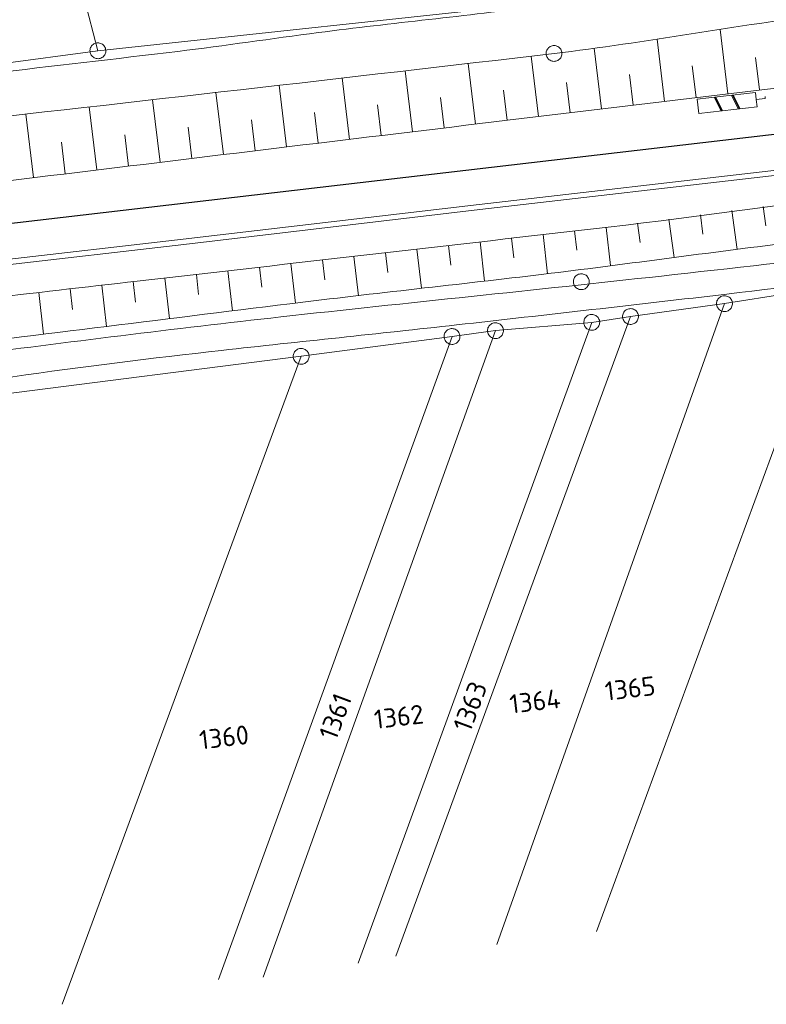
# Model space of a CAD drawing. Header units: metres. Extents: x 3425540 to 3446143, y 5432760 to 5444637.
# Tile 133 of 256: x 3437106 to 3437177, y 5439139 to 5439233. Entities that reach past the tile are written whole.
import ezdxf
from ezdxf.enums import TextEntityAlignment as Align

# ---------------------------------------------------------------- set-up
doc = ezdxf.new("R2010")
doc.units = ezdxf.units.M
for name, color, linetype, lineweight in [('B_Bestand', 9, 'Continuous', 18), ('B_Böschung', 9, 'Continuous', 18), ('B_Flurgrenzen', 9, 'Continuous', 18), ('B_Gleisachse', 9, 'Continuous', 25), ('Bestand Kabeltröge', 9, 'Continuous', 18)]:
    doc.layers.add(name, color=color, linetype=linetype, lineweight=lineweight)
doc.styles.get("Standard").update_dxf_attribs({"font": 'isocpeur.ttf'})

msp = doc.modelspace()

# ---------------------------------------------------------------- linework, layer by layer
at = {"layer": 'B_Bestand'}
for p, q in [((3437173.869, 5439224.074), (3437173.235, 5439225.37)), ((3437173.969, 5439224.086), (3437173.311, 5439225.379)), ((3437174.044, 5439224.095), (3437173.385, 5439225.388)), ((3437172.242, 5439223.884), (3437171.583, 5439225.177)), ((3437172.317, 5439223.893), (3437171.659, 5439225.186)), ((3437172.392, 5439223.902), (3437171.759, 5439225.198)), ((3437176.417, 5439225.253), (3437176.417, 5439225.057))]:
    msp.add_line(p, q, dxfattribs=at)
msp.add_lwpolyline([(3437175.566, 5439224.958), (3437175.487, 5439225.634), (3437169.982, 5439224.99), (3437170.14, 5439223.638), (3437175.645, 5439224.282), (3437175.566, 5439224.958), (3437176.417, 5439225.057)], dxfattribs=at)
for points, knots in [([(3436701.593, 5439177.765), (3436706.651, 5439178.289), (3436711.708, 5439178.812), (3436716.766, 5439179.335), (3436724.44, 5439180.129), (3436732.113, 5439180.933), (3436739.786, 5439181.742), (3436746.61, 5439182.462), (3436753.369, 5439183.717), (3436760.19, 5439184.465), (3436764.354, 5439184.922), (3436768.532, 5439185.256), (3436772.696, 5439185.718), (3436778.626, 5439186.377), (3436784.555, 5439187.039), (3436790.484, 5439187.706), (3436794.775, 5439188.189), (3436799.065, 5439188.671), (3436803.354, 5439189.172), (3436807.303, 5439189.633), (3436811.241, 5439190.185), (3436815.178, 5439190.743), (3436819.749, 5439191.392), (3436824.314, 5439192.085), (3436828.886, 5439192.732), (3436835.664, 5439193.692), (3436842.446, 5439194.622), (3436849.229, 5439195.547), (3436855.534, 5439196.408), (3436861.871, 5439197.036), (3436868.168, 5439197.955), (3436874.285, 5439198.848), (3436880.37, 5439199.942), (3436886.479, 5439200.886), (3436893.124, 5439201.913), (3436899.768, 5439202.949), (3436906.424, 5439203.911), (3436911.336, 5439204.621), (3436916.254, 5439205.283), (3436921.178, 5439205.9), (3436925.99, 5439206.504), (3436930.803, 5439207.094), (3436935.617, 5439207.68), (3436941.162, 5439208.355), (3436946.704, 5439209.045), (3436952.255, 5439209.669), (3436956.565, 5439210.154), (3436960.883, 5439210.555), (3436965.195, 5439211.018), (3436969.695, 5439211.502), (3436974.193, 5439212.002), (3436978.693, 5439212.484), (3436983.783, 5439213.029), (3436988.88, 5439213.499), (3436993.969, 5439214.055), (3436998.179, 5439214.515), (3437002.385, 5439215.007), (3437006.59, 5439215.508), (3437012.381, 5439216.199), (3437018.172, 5439216.886), (3437023.96, 5439217.601), (3437028.46, 5439218.157), (3437032.959, 5439218.717), (3437037.458, 5439219.276), (3437043.027, 5439219.969), (3437048.594, 5439220.67), (3437054.163, 5439221.364), (3437060.367, 5439222.137), (3437066.585, 5439222.795), (3437072.789, 5439223.563), (3437077.469, 5439224.142), (3437082.13, 5439224.868), (3437086.81, 5439225.447), (3437092.234, 5439226.119), (3437097.66, 5439226.774), (3437103.087, 5439227.424), (3437109.015, 5439228.134), (3437114.948, 5439228.8), (3437120.875, 5439229.518), (3437125.312, 5439230.056), (3437129.732, 5439230.724), (3437134.164, 5439231.298), (3437141.118, 5439232.199), (3437148.105, 5439232.846), (3437155.053, 5439233.802), (3437162.047, 5439234.765), (3437169.016, 5439235.889), (3437175.98, 5439237.048), (3437183.623, 5439238.321), (3437191.26, 5439239.622), (3437198.897, 5439240.921), (3437201.645, 5439241.389), (3437204.374, 5439241.949), (3437207.131, 5439242.376), (3437210.493, 5439242.897), (3437213.893, 5439243.05), (3437217.281, 5439243.318), (3437220.733, 5439243.592), (3437224.184, 5439243.859), (3437227.64, 5439244.051), (3437233.128, 5439244.357), (3437238.641, 5439244.019), (3437244.126, 5439244.365), (3437252.781, 5439244.911), (3437261.421, 5439245.694), (3437270.076, 5439246.249), (3437275.76, 5439246.614), (3437281.441, 5439247.044), (3437287.131, 5439247.296), (3437292.796, 5439247.547), (3437298.46, 5439247.798), (3437304.125, 5439248.048)], [0, 0, 0, 0, 0.025133, 0.025133, 0.025133, 0.063269, 0.063269, 0.063269, 0.097186, 0.097186, 0.097186, 0.117895, 0.117895, 0.117895, 0.147386, 0.147386, 0.147386, 0.168728, 0.168728, 0.168728, 0.188381, 0.188381, 0.188381, 0.211204, 0.211204, 0.211204, 0.245041, 0.245041, 0.245041, 0.276498, 0.276498, 0.276498, 0.307052, 0.307052, 0.307052, 0.34029, 0.34029, 0.34029, 0.36482, 0.36482, 0.36482, 0.38879, 0.38879, 0.38879, 0.416399, 0.416399, 0.416399, 0.437835, 0.437835, 0.437835, 0.460206, 0.460206, 0.460206, 0.485508, 0.485508, 0.485508, 0.506441, 0.506441, 0.506441, 0.535268, 0.535268, 0.535268, 0.557678, 0.557678, 0.557678, 0.585416, 0.585416, 0.585416, 0.616319, 0.616319, 0.616319, 0.639628, 0.639628, 0.639628, 0.666644, 0.666644, 0.666644, 0.696155, 0.696155, 0.696155, 0.718246, 0.718246, 0.718246, 0.752911, 0.752911, 0.752911, 0.787803, 0.787803, 0.787803, 0.826098, 0.826098, 0.826098, 0.839875, 0.839875, 0.839875, 0.856671, 0.856671, 0.856671, 0.873781, 0.873781, 0.873781, 0.90095, 0.90095, 0.90095, 0.943819, 0.943819, 0.943819, 0.971972, 0.971972, 0.971972, 1, 1, 1, 1]), ([(3436720.778, 5439147.924), (3436724.509, 5439148.388), (3436728.239, 5439148.852), (3436731.97, 5439149.316), (3436738.073, 5439150.075), (3436744.206, 5439150.577), (3436750.323, 5439151.212), (3436756.096, 5439151.812), (3436761.872, 5439152.392), (3436767.642, 5439153.023), (3436776.783, 5439154.023), (3436785.882, 5439155.374), (3436794.992, 5439156.627), (3436802.086, 5439157.603), (3436809.179, 5439158.581), (3436816.273, 5439159.557), (3436822.132, 5439160.363), (3436827.991, 5439161.168), (3436833.85, 5439161.972), (3436842.264, 5439163.127), (3436850.699, 5439164.128), (3436859.13, 5439165.15), (3436862.596, 5439165.57), (3436866.093, 5439165.722), (3436869.555, 5439166.184), (3436880.208, 5439167.605), (3436890.811, 5439169.342), (3436901.399, 5439171.175), (3436910.105, 5439172.682), (3436918.795, 5439174.268), (3436927.506, 5439175.743), (3436936.035, 5439177.187), (3436944.565, 5439178.623), (3436953.096, 5439180.054), (3436966.058, 5439182.229), (3436979.024, 5439184.378), (3436991.995, 5439186.501), (3436999.271, 5439187.692), (3437006.575, 5439188.688), (3437013.881, 5439189.692), (3437019.717, 5439190.495), (3437025.561, 5439191.223), (3437031.42, 5439191.833), (3437036.123, 5439192.323), (3437040.846, 5439192.58), (3437045.551, 5439193.04), (3437047.612, 5439193.242), (3437049.672, 5439193.457), (3437051.726, 5439193.72), (3437055.441, 5439194.196), (3437059.129, 5439194.864), (3437062.841, 5439195.357), (3437066.884, 5439195.895), (3437070.948, 5439196.276), (3437074.99, 5439196.824), (3437083.469, 5439197.975), (3437091.885, 5439199.576), (3437100.37, 5439200.698), (3437110.439, 5439202.03), (3437120.518, 5439203.284), (3437130.613, 5439204.406), (3437142.603, 5439205.739), (3437154.606, 5439206.939), (3437166.595, 5439208.273), (3437173.234, 5439209.012), (3437179.874, 5439209.736), (3437186.498, 5439210.601), (3437194.711, 5439211.674), (3437202.898, 5439212.932), (3437211.106, 5439214.042), (3437217.997, 5439214.975), (3437224.896, 5439215.845), (3437231.784, 5439216.8), (3437239.391, 5439217.855), (3437246.99, 5439218.957), (3437254.589, 5439220.068), (3437267.156, 5439221.907), (3437279.698, 5439223.922), (3437292.276, 5439225.683), (3437297.029, 5439226.349), (3437301.782, 5439227.015), (3437306.535, 5439227.68)], [0, 0, 0, 0, 0.019074, 0.019074, 0.019074, 0.050277, 0.050277, 0.050277, 0.079727, 0.079727, 0.079727, 0.126381, 0.126381, 0.126381, 0.162711, 0.162711, 0.162711, 0.192716, 0.192716, 0.192716, 0.235806, 0.235806, 0.235806, 0.253524, 0.253524, 0.253524, 0.308036, 0.308036, 0.308036, 0.352859, 0.352859, 0.352859, 0.396746, 0.396746, 0.396746, 0.463429, 0.463429, 0.463429, 0.500834, 0.500834, 0.500834, 0.530716, 0.530716, 0.530716, 0.554702, 0.554702, 0.554702, 0.565208, 0.565208, 0.565208, 0.584208, 0.584208, 0.584208, 0.604904, 0.604904, 0.604904, 0.648324, 0.648324, 0.648324, 0.699854, 0.699854, 0.699854, 0.761057, 0.761057, 0.761057, 0.794946, 0.794946, 0.794946, 0.836968, 0.836968, 0.836968, 0.872248, 0.872248, 0.872248, 0.91121, 0.91121, 0.91121, 0.97565, 0.97565, 0.97565, 1, 1, 1, 1]), ([(3437090.623, 5439196.582), (3437095.506, 5439197.301), (3437100.388, 5439198.019), (3437105.271, 5439198.737), (3437111.83, 5439199.702), (3437118.414, 5439200.495), (3437125.002, 5439201.236), (3437132.409, 5439202.069), (3437139.825, 5439202.819), (3437147.232, 5439203.651), (3437155.75, 5439204.608), (3437164.267, 5439205.573), (3437172.781, 5439206.567), (3437179.104, 5439207.306), (3437185.424, 5439208.068), (3437191.736, 5439208.895), (3437202.558, 5439210.313), (3437213.372, 5439211.789), (3437224.184, 5439213.285), (3437241.235, 5439215.645), (3437258.294, 5439217.956), (3437275.328, 5439220.434), (3437285.835, 5439221.963), (3437296.343, 5439223.492), (3437306.85, 5439225.02)], [0, 0, 0, 0, 0.067883, 0.067883, 0.067883, 0.159071, 0.159071, 0.159071, 0.261593, 0.261593, 0.261593, 0.379494, 0.379494, 0.379494, 0.467054, 0.467054, 0.467054, 0.617181, 0.617181, 0.617181, 0.853952, 0.853952, 0.853952, 1, 1, 1, 1])]:
    msp.add_open_spline(points, degree=3, knots=knots, dxfattribs=at)
at = {"layer": 'B_Böschung'}
for p, q in [((3437172.877, 5439225.507), (3437172.145, 5439231.596)), ((3437166.901, 5439224.788), (3437166.191, 5439230.683)), ((3437154.986, 5439223.355), (3437154.298, 5439229.073)), ((3437160.944, 5439224.072), (3437160.25, 5439229.828)), ((3437149.029, 5439222.638), (3437148.337, 5439228.384)), ((3437169.88, 5439225.146), (3437169.52, 5439228.142)), ((3437175.873, 5439225.868), (3437175.503, 5439228.948)), ((3437143.072, 5439221.921), (3437142.377, 5439227.694)), ((3437163.923, 5439224.43), (3437163.574, 5439227.329)), ((3437131.159, 5439220.478), (3437130.452, 5439226.314)), ((3437137.115, 5439221.2), (3437136.412, 5439227.004)), ((3437157.965, 5439223.713), (3437157.62, 5439226.573)), ((3437125.189, 5439219.754), (3437124.477, 5439225.628)), ((3437152.008, 5439222.996), (3437151.662, 5439225.862)), ((3437119.204, 5439219.028), (3437118.487, 5439224.949)), ((3437140.094, 5439221.561), (3437139.743, 5439224.455)), ((3437146.051, 5439222.279), (3437145.704, 5439225.159)), ((3437107.235, 5439217.577), (3437106.507, 5439223.59)), ((3437113.22, 5439218.302), (3437112.497, 5439224.27)), ((3437134.137, 5439220.839), (3437133.784, 5439223.749)), ((3437128.181, 5439220.117), (3437127.826, 5439223.043)), ((3437116.212, 5439218.666), (3437115.852, 5439221.638)), ((3437122.196, 5439219.391), (3437121.839, 5439222.34)), ((3437110.228, 5439217.939), (3437109.865, 5439220.935)), ((3437173.262, 5439214.457), (3437173.751, 5439210.789)), ((3437176.236, 5439214.853), (3437176.481, 5439213.013)), ((3437164.341, 5439213.268), (3437164.58, 5439211.454)), ((3437167.315, 5439213.664), (3437167.8, 5439210.022)), ((3437170.289, 5439214.061), (3437170.532, 5439212.233)), ((3437158.387, 5439212.533), (3437158.597, 5439210.704)), ((3437161.367, 5439212.875), (3437161.783, 5439209.254)), ((3437149.446, 5439211.505), (3437149.871, 5439207.802)), ((3437152.426, 5439211.848), (3437152.639, 5439209.998)), ((3437155.406, 5439212.19), (3437155.831, 5439208.496)), ((3437140.504, 5439210.478), (3437140.718, 5439208.621)), ((3437143.485, 5439210.82), (3437143.911, 5439207.112)), ((3437146.465, 5439211.163), (3437146.678, 5439209.31)), ((3437134.542, 5439209.794), (3437134.756, 5439207.929)), ((3437137.523, 5439210.136), (3437137.951, 5439206.413)), ((3437125.601, 5439208.769), (3437126.035, 5439204.981)), ((3437128.581, 5439209.111), (3437128.797, 5439207.23)), ((3437131.562, 5439209.453), (3437131.992, 5439205.714)), ((3437116.66, 5439207.743), (3437116.881, 5439205.809)), ((3437119.64, 5439208.085), (3437120.08, 5439204.244)), ((3437122.621, 5439208.427), (3437122.839, 5439206.519)), ((3437110.698, 5439207.062), (3437110.923, 5439205.1)), ((3437113.679, 5439207.402), (3437114.124, 5439203.507)), ((3437107.718, 5439206.721), (3437108.169, 5439202.771))]:
    msp.add_line(p, q, dxfattribs=at)
for points, knots in [([(3436847.241, 5439191.37), (3436851.016, 5439191.886), (3436854.791, 5439192.401), (3436858.566, 5439192.916), (3436867.889, 5439194.189), (3436877.275, 5439194.949), (3436886.618, 5439196.061), (3436890.181, 5439196.485), (3436893.743, 5439196.909), (3436897.305, 5439197.343), (3436905.35, 5439198.324), (3436913.396, 5439199.296), (3436921.437, 5439200.311), (3436928.859, 5439201.248), (3436936.278, 5439202.202), (3436943.698, 5439203.152), (3436947.417, 5439203.629), (3436951.135, 5439204.113), (3436954.854, 5439204.59), (3436960.239, 5439205.281), (3436965.637, 5439205.864), (3436971.023, 5439206.552), (3436975.151, 5439207.08), (3436979.276, 5439207.637), (3436983.398, 5439208.209), (3436989.453, 5439209.049), (3436995.5, 5439209.937), (3437001.556, 5439210.77), (3437006.96, 5439211.514), (3437012.367, 5439212.237), (3437017.775, 5439212.959), (3437030.879, 5439214.709), (3437043.978, 5439216.505), (3437057.109, 5439218.048), (3437070.446, 5439219.616), (3437083.801, 5439221.023), (3437097.145, 5439222.529), (3437116.918, 5439224.762), (3437136.691, 5439226.998), (3437156.454, 5439229.323), (3437165.125, 5439230.343), (3437173.714, 5439231.983), (3437182.378, 5439233.061), (3437187.262, 5439233.669), (3437192.148, 5439234.258), (3437197.035, 5439234.843), (3437200.055, 5439235.205), (3437203.072, 5439235.587), (3437206.097, 5439235.906), (3437222.726, 5439237.663), (3437239.403, 5439238.87), (3437256.071, 5439240.168), (3437270.729, 5439241.31), (3437285.387, 5439242.451), (3437300.045, 5439243.592)], [0, 0, 0, 0, 0.025072, 0.025072, 0.025072, 0.08699, 0.08699, 0.08699, 0.1106, 0.1106, 0.1106, 0.163933, 0.163933, 0.163933, 0.213158, 0.213158, 0.213158, 0.237832, 0.237832, 0.237832, 0.273559, 0.273559, 0.273559, 0.300946, 0.300946, 0.300946, 0.341169, 0.341169, 0.341169, 0.377069, 0.377069, 0.377069, 0.464067, 0.464067, 0.464067, 0.552435, 0.552435, 0.552435, 0.683381, 0.683381, 0.683381, 0.740833, 0.740833, 0.740833, 0.77322, 0.77322, 0.77322, 0.793234, 0.793234, 0.793234, 0.903251, 0.903251, 0.903251, 1, 1, 1, 1]), ([(3436847.621, 5439188.427), (3436852.293, 5439189.056), (3436856.966, 5439189.685), (3436861.638, 5439190.314), (3436864.506, 5439190.7), (3436867.388, 5439190.962), (3436870.264, 5439191.284), (3436875.016, 5439191.816), (3436879.768, 5439192.354), (3436884.521, 5439192.876), (3436888.61, 5439193.326), (3436892.71, 5439193.674), (3436896.803, 5439194.095), (3436903.192, 5439194.753), (3436909.581, 5439195.42), (3436915.969, 5439196.089), (3436920.315, 5439196.544), (3436924.651, 5439197.09), (3436929.002, 5439197.496), (3436936.073, 5439198.156), (3436943.155, 5439198.673), (3436950.231, 5439199.273), (3436953.109, 5439199.517), (3436955.989, 5439199.746), (3436958.865, 5439200.018), (3436964.065, 5439200.51), (3436969.237, 5439201.257), (3436974.428, 5439201.832), (3436978.511, 5439202.285), (3436982.597, 5439202.711), (3436986.678, 5439203.176), (3436990.544, 5439203.617), (3436994.409, 5439204.074), (3436998.275, 5439204.518), (3437002.337, 5439204.985), (3437006.403, 5439205.41), (3437010.463, 5439205.893), (3437013.591, 5439206.265), (3437016.712, 5439206.693), (3437019.838, 5439207.081), (3437028.63, 5439208.174), (3437037.421, 5439209.27), (3437046.218, 5439210.327), (3437048.998, 5439210.661), (3437051.781, 5439210.968), (3437054.562, 5439211.297), (3437066.772, 5439212.741), (3437078.97, 5439214.294), (3437091.181, 5439215.733), (3437094.553, 5439216.131), (3437097.935, 5439216.452), (3437101.306, 5439216.858), (3437114.702, 5439218.471), (3437128.093, 5439220.117), (3437141.489, 5439221.73), (3437155.582, 5439223.427), (3437169.676, 5439225.125), (3437183.77, 5439226.817), (3437193.219, 5439227.952), (3437202.672, 5439229.056), (3437212.121, 5439230.19), (3437227.511, 5439232.037), (3437242.881, 5439234.041), (3437258.273, 5439235.872), (3437272.303, 5439237.542), (3437286.333, 5439239.212), (3437300.363, 5439240.881)], [0, 0, 0, 0, 0.03103, 0.03103, 0.03103, 0.050075, 0.050075, 0.050075, 0.081548, 0.081548, 0.081548, 0.108627, 0.108627, 0.108627, 0.150904, 0.150904, 0.150904, 0.179664, 0.179664, 0.179664, 0.226402, 0.226402, 0.226402, 0.245415, 0.245415, 0.245415, 0.279791, 0.279791, 0.279791, 0.306829, 0.306829, 0.306829, 0.332442, 0.332442, 0.332442, 0.359352, 0.359352, 0.359352, 0.380084, 0.380084, 0.380084, 0.438398, 0.438398, 0.438398, 0.456828, 0.456828, 0.456828, 0.537756, 0.537756, 0.537756, 0.560106, 0.560106, 0.560106, 0.648912, 0.648912, 0.648912, 0.742344, 0.742344, 0.742344, 0.804984, 0.804984, 0.804984, 0.907004, 0.907004, 0.907004, 1, 1, 1, 1]), ([(3436976.744, 5439190.411), (3436982.76, 5439191.377), (3436988.775, 5439192.342), (3436994.791, 5439193.307), (3437002.718, 5439194.579), (3437010.751, 5439195.071), (3437018.725, 5439196.011), (3437029.31, 5439197.259), (3437039.896, 5439198.498), (3437050.477, 5439199.776), (3437062.825, 5439201.268), (3437075.146, 5439202.986), (3437087.502, 5439204.407), (3437097.345, 5439205.539), (3437107.19, 5439206.659), (3437117.034, 5439207.786), (3437131.875, 5439209.486), (3437146.716, 5439211.189), (3437161.556, 5439212.897), (3437179.434, 5439214.955), (3437197.194, 5439217.97), (3437215.071, 5439220.039), (3437219.959, 5439220.605), (3437224.849, 5439221.147), (3437229.74, 5439221.68), (3437233.921, 5439222.136), (3437238.101, 5439222.612), (3437242.286, 5439223.032), (3437246.231, 5439223.428), (3437250.178, 5439223.806), (3437254.125, 5439224.19), (3437256.126, 5439224.385), (3437258.128, 5439224.577), (3437260.13, 5439224.769), (3437261.305, 5439224.882), (3437262.484, 5439224.965), (3437263.664, 5439225.002), (3437264.61, 5439225.032), (3437265.557, 5439225.015), (3437266.503, 5439224.976), (3437268.765, 5439224.884), (3437271.026, 5439224.744), (3437273.289, 5439224.666), (3437274.536, 5439224.623), (3437275.783, 5439224.58), (3437277.03, 5439224.537)], [0, 0, 0, 0, 0.060442, 0.060442, 0.060442, 0.140091, 0.140091, 0.140091, 0.245824, 0.245824, 0.245824, 0.369213, 0.369213, 0.369213, 0.467508, 0.467508, 0.467508, 0.615701, 0.615701, 0.615701, 0.794234, 0.794234, 0.794234, 0.843045, 0.843045, 0.843045, 0.884772, 0.884772, 0.884772, 0.924109, 0.924109, 0.924109, 0.944058, 0.944058, 0.944058, 0.95577, 0.95577, 0.95577, 0.965158, 0.965158, 0.965158, 0.987622, 0.987622, 0.987622, 1, 1, 1, 1]), ([(3436976.912, 5439190.438), (3436982.167, 5439190.235), (3436987.421, 5439190.032), (3436992.676, 5439189.829), (3436994.471, 5439189.76), (3436996.268, 5439189.778), (3436998.064, 5439189.76), (3436998.542, 5439189.755), (3436999.019, 5439189.74), (3436999.497, 5439189.76), (3437001.164, 5439189.83), (3437002.818, 5439190.053), (3437004.475, 5439190.239), (3437011.729, 5439191.053), (3437018.979, 5439191.887), (3437026.233, 5439192.695), (3437032.528, 5439193.397), (3437038.835, 5439193.991), (3437045.125, 5439194.742), (3437046.38, 5439194.892), (3437047.627, 5439195.099), (3437048.876, 5439195.288), (3437050.332, 5439195.508), (3437051.78, 5439195.789), (3437053.241, 5439195.97), (3437067.003, 5439197.679), (3437080.766, 5439199.38), (3437094.529, 5439201.083), (3437106.839, 5439202.606), (3437119.148, 5439204.13), (3437131.458, 5439205.652), (3437139.454, 5439206.641), (3437147.467, 5439207.485), (3437155.466, 5439208.45), (3437162.915, 5439209.349), (3437170.346, 5439210.388), (3437177.792, 5439211.31), (3437185.899, 5439212.314), (3437194.042, 5439213.026), (3437202.14, 5439214.109), (3437217.206, 5439216.125), (3437232.259, 5439218.237), (3437247.308, 5439220.378), (3437257.082, 5439221.769), (3437266.856, 5439223.16), (3437276.63, 5439224.551)], [0, 0, 0, 0, 0.052251, 0.052251, 0.052251, 0.070098, 0.070098, 0.070098, 0.074844, 0.074844, 0.074844, 0.091407, 0.091407, 0.091407, 0.163929, 0.163929, 0.163929, 0.226867, 0.226867, 0.226867, 0.239422, 0.239422, 0.239422, 0.254054, 0.254054, 0.254054, 0.391848, 0.391848, 0.391848, 0.515093, 0.515093, 0.515093, 0.595147, 0.595147, 0.595147, 0.669697, 0.669697, 0.669697, 0.750871, 0.750871, 0.750871, 0.901905, 0.901905, 0.901905, 1, 1, 1, 1])]:
    msp.add_open_spline(points, degree=3, knots=knots, dxfattribs=at)
at = {"layer": 'B_Flurgrenzen'}
for p, q in [((3437113.309, 5439229.576), (3437098.602, 5439285.577)), ((3437113.309, 5439229.576), (3437156.147, 5439234.181)), ((3437097.877, 5439227.509), (3437113.309, 5439229.576)), ((3437160.466, 5439146.29), (3437182.888, 5439207.332)), ((3437172.561, 5439205.666), (3437182.888, 5439207.332)), ((3437151.027, 5439145.068), (3437172.561, 5439205.666)), ((3437163.677, 5439204.444), (3437172.561, 5439205.666)), ((3437141.477, 5439143.957), (3437163.677, 5439204.444)), ((3437160.012, 5439203.889), (3437163.677, 5439204.444)), ((3437128.927, 5439141.957), (3437150.906, 5439203.111)), ((3437137.923, 5439143.29), (3437160.012, 5439203.889)), ((3437146.798, 5439202.556), (3437150.906, 5439203.111)), ((3437150.906, 5439203.111), (3437160.012, 5439203.889)), ((3437124.707, 5439141.735), (3437146.798, 5439202.556)), ((3437132.532, 5439200.681), (3437146.798, 5439202.556)), ((3437097.44, 5439196.236), (3437132.532, 5439200.681)), ((3437109.938, 5439139.402), (3437132.532, 5439200.681))]:
    msp.add_line(p, q, dxfattribs=at)
for points in [[(3437113.952, 5439229.191), (3437113.996, 5439229.275), (3437114.026, 5439229.36), (3437114.049, 5439229.456), (3437114.056, 5439229.548), (3437114.05, 5439229.641), (3437114.039, 5439229.738), (3437114.017, 5439229.827), (3437113.978, 5439229.912), (3437113.931, 5439229.995), (3437113.871, 5439230.066), (3437113.807, 5439230.131), (3437113.732, 5439230.19), (3437113.651, 5439230.239), (3437113.564, 5439230.277), (3437113.475, 5439230.302), (3437113.384, 5439230.322), (3437113.289, 5439230.324), (3437113.196, 5439230.318), (3437113.107, 5439230.296), (3437113.017, 5439230.26), (3437112.932, 5439230.222), (3437112.854, 5439230.172), (3437112.78, 5439230.106), (3437112.719, 5439230.039), (3437112.665, 5439229.961), (3437112.622, 5439229.877), (3437112.592, 5439229.792), (3437112.568, 5439229.696), (3437112.561, 5439229.604), (3437112.567, 5439229.511), (3437112.579, 5439229.414), (3437112.601, 5439229.325), (3437112.64, 5439229.24), (3437112.686, 5439229.157), (3437112.747, 5439229.086), (3437112.811, 5439229.021), (3437112.886, 5439228.962), (3437112.967, 5439228.913), (3437113.054, 5439228.875), (3437113.142, 5439228.85), (3437113.233, 5439228.83), (3437113.329, 5439228.828), (3437113.422, 5439228.834), (3437113.511, 5439228.856), (3437113.601, 5439228.892), (3437113.686, 5439228.93), (3437113.764, 5439228.98), (3437113.838, 5439229.046), (3437113.899, 5439229.113), (3437113.952, 5439229.191)], [(3437156.626, 5439228.595), (3437156.716, 5439228.624), (3437156.798, 5439228.663), (3437156.882, 5439228.714), (3437156.953, 5439228.774), (3437157.014, 5439228.844), (3437157.075, 5439228.92), (3437157.122, 5439228.999), (3437157.155, 5439229.086), (3437157.181, 5439229.178), (3437157.188, 5439229.271), (3437157.19, 5439229.362), (3437157.178, 5439229.457), (3437157.156, 5439229.549), (3437157.121, 5439229.638), (3437157.077, 5439229.718), (3437157.027, 5439229.797), (3437156.961, 5439229.865), (3437156.891, 5439229.927), (3437156.812, 5439229.975), (3437156.724, 5439230.013), (3437156.636, 5439230.046), (3437156.546, 5439230.066), (3437156.447, 5439230.072), (3437156.357, 5439230.068), (3437156.264, 5439230.051), (3437156.174, 5439230.023), (3437156.092, 5439229.984), (3437156.007, 5439229.932), (3437155.937, 5439229.872), (3437155.875, 5439229.802), (3437155.815, 5439229.726), (3437155.768, 5439229.648), (3437155.735, 5439229.56), (3437155.709, 5439229.469), (3437155.702, 5439229.376), (3437155.7, 5439229.284), (3437155.711, 5439229.189), (3437155.734, 5439229.098), (3437155.768, 5439229.009), (3437155.813, 5439228.929), (3437155.863, 5439228.85), (3437155.929, 5439228.781), (3437155.999, 5439228.719), (3437156.077, 5439228.672), (3437156.166, 5439228.633), (3437156.254, 5439228.6), (3437156.344, 5439228.58), (3437156.443, 5439228.574), (3437156.533, 5439228.578), (3437156.626, 5439228.595)], [(3437159.206, 5439207.008), (3437159.296, 5439207.037), (3437159.378, 5439207.076), (3437159.462, 5439207.127), (3437159.533, 5439207.187), (3437159.594, 5439207.257), (3437159.655, 5439207.333), (3437159.702, 5439207.412), (3437159.735, 5439207.499), (3437159.761, 5439207.591), (3437159.768, 5439207.684), (3437159.77, 5439207.775), (3437159.758, 5439207.87), (3437159.736, 5439207.962), (3437159.701, 5439208.051), (3437159.657, 5439208.131), (3437159.607, 5439208.21), (3437159.541, 5439208.278), (3437159.471, 5439208.34), (3437159.392, 5439208.388), (3437159.304, 5439208.426), (3437159.216, 5439208.459), (3437159.126, 5439208.479), (3437159.027, 5439208.485), (3437158.937, 5439208.481), (3437158.844, 5439208.464), (3437158.754, 5439208.436), (3437158.672, 5439208.397), (3437158.587, 5439208.345), (3437158.517, 5439208.285), (3437158.455, 5439208.215), (3437158.395, 5439208.139), (3437158.348, 5439208.061), (3437158.315, 5439207.973), (3437158.289, 5439207.882), (3437158.282, 5439207.789), (3437158.28, 5439207.697), (3437158.291, 5439207.602), (3437158.314, 5439207.511), (3437158.348, 5439207.422), (3437158.393, 5439207.342), (3437158.443, 5439207.263), (3437158.509, 5439207.194), (3437158.579, 5439207.132), (3437158.657, 5439207.085), (3437158.746, 5439207.046), (3437158.834, 5439207.013), (3437158.924, 5439206.993), (3437159.023, 5439206.987), (3437159.113, 5439206.991), (3437159.206, 5439207.008)], [(3437173.294, 5439205.505), (3437173.308, 5439205.598), (3437173.31, 5439205.688), (3437173.302, 5439205.787), (3437173.279, 5439205.877), (3437173.244, 5439205.963), (3437173.203, 5439206.051), (3437173.153, 5439206.128), (3437173.09, 5439206.197), (3437173.019, 5439206.261), (3437172.939, 5439206.309), (3437172.858, 5439206.351), (3437172.768, 5439206.383), (3437172.676, 5439206.403), (3437172.581, 5439206.412), (3437172.489, 5439206.408), (3437172.396, 5439206.398), (3437172.305, 5439206.37), (3437172.219, 5439206.335), (3437172.142, 5439206.285), (3437172.067, 5439206.223), (3437171.999, 5439206.16), (3437171.941, 5439206.088), (3437171.891, 5439206.002), (3437171.855, 5439205.919), (3437171.829, 5439205.828), (3437171.814, 5439205.735), (3437171.812, 5439205.644), (3437171.821, 5439205.546), (3437171.843, 5439205.456), (3437171.879, 5439205.37), (3437171.92, 5439205.282), (3437171.969, 5439205.205), (3437172.033, 5439205.136), (3437172.103, 5439205.072), (3437172.183, 5439205.024), (3437172.265, 5439204.982), (3437172.354, 5439204.95), (3437172.447, 5439204.93), (3437172.542, 5439204.921), (3437172.633, 5439204.925), (3437172.726, 5439204.934), (3437172.817, 5439204.963), (3437172.903, 5439204.998), (3437172.981, 5439205.047), (3437173.055, 5439205.11), (3437173.124, 5439205.173), (3437173.182, 5439205.245), (3437173.231, 5439205.331), (3437173.267, 5439205.414), (3437173.294, 5439205.505)], [(3437164.41, 5439204.283), (3437164.424, 5439204.376), (3437164.426, 5439204.466), (3437164.418, 5439204.565), (3437164.395, 5439204.655), (3437164.36, 5439204.741), (3437164.319, 5439204.829), (3437164.269, 5439204.906), (3437164.206, 5439204.975), (3437164.135, 5439205.039), (3437164.055, 5439205.087), (3437163.974, 5439205.129), (3437163.884, 5439205.161), (3437163.792, 5439205.181), (3437163.697, 5439205.19), (3437163.605, 5439205.186), (3437163.512, 5439205.176), (3437163.421, 5439205.148), (3437163.335, 5439205.113), (3437163.258, 5439205.063), (3437163.183, 5439205.001), (3437163.115, 5439204.938), (3437163.057, 5439204.866), (3437163.007, 5439204.78), (3437162.971, 5439204.697), (3437162.945, 5439204.606), (3437162.93, 5439204.513), (3437162.928, 5439204.422), (3437162.937, 5439204.324), (3437162.959, 5439204.234), (3437162.995, 5439204.148), (3437163.036, 5439204.06), (3437163.085, 5439203.983), (3437163.149, 5439203.914), (3437163.219, 5439203.85), (3437163.299, 5439203.802), (3437163.381, 5439203.76), (3437163.47, 5439203.728), (3437163.563, 5439203.708), (3437163.658, 5439203.699), (3437163.749, 5439203.703), (3437163.842, 5439203.712), (3437163.933, 5439203.741), (3437164.019, 5439203.776), (3437164.097, 5439203.825), (3437164.171, 5439203.888), (3437164.24, 5439203.951), (3437164.298, 5439204.023), (3437164.347, 5439204.109), (3437164.383, 5439204.192), (3437164.41, 5439204.283)], [(3437160.745, 5439203.727), (3437160.759, 5439203.82), (3437160.761, 5439203.91), (3437160.753, 5439204.009), (3437160.73, 5439204.099), (3437160.695, 5439204.185), (3437160.654, 5439204.273), (3437160.604, 5439204.35), (3437160.541, 5439204.419), (3437160.47, 5439204.483), (3437160.39, 5439204.531), (3437160.309, 5439204.573), (3437160.219, 5439204.605), (3437160.127, 5439204.625), (3437160.032, 5439204.634), (3437159.94, 5439204.63), (3437159.847, 5439204.62), (3437159.756, 5439204.592), (3437159.67, 5439204.557), (3437159.593, 5439204.507), (3437159.518, 5439204.445), (3437159.45, 5439204.382), (3437159.392, 5439204.31), (3437159.342, 5439204.224), (3437159.306, 5439204.141), (3437159.28, 5439204.05), (3437159.265, 5439203.957), (3437159.263, 5439203.866), (3437159.272, 5439203.768), (3437159.294, 5439203.678), (3437159.33, 5439203.592), (3437159.371, 5439203.504), (3437159.42, 5439203.427), (3437159.484, 5439203.358), (3437159.554, 5439203.294), (3437159.634, 5439203.246), (3437159.716, 5439203.204), (3437159.805, 5439203.172), (3437159.898, 5439203.152), (3437159.993, 5439203.143), (3437160.084, 5439203.147), (3437160.177, 5439203.156), (3437160.268, 5439203.185), (3437160.354, 5439203.22), (3437160.432, 5439203.269), (3437160.506, 5439203.332), (3437160.575, 5439203.395), (3437160.633, 5439203.467), (3437160.682, 5439203.553), (3437160.718, 5439203.636), (3437160.745, 5439203.727)], [(3437147.53, 5439202.394), (3437147.544, 5439202.487), (3437147.546, 5439202.577), (3437147.538, 5439202.676), (3437147.515, 5439202.766), (3437147.48, 5439202.852), (3437147.439, 5439202.94), (3437147.389, 5439203.017), (3437147.326, 5439203.086), (3437147.255, 5439203.15), (3437147.175, 5439203.198), (3437147.094, 5439203.24), (3437147.004, 5439203.272), (3437146.912, 5439203.292), (3437146.817, 5439203.301), (3437146.725, 5439203.297), (3437146.632, 5439203.287), (3437146.541, 5439203.259), (3437146.455, 5439203.224), (3437146.378, 5439203.174), (3437146.303, 5439203.112), (3437146.235, 5439203.049), (3437146.177, 5439202.977), (3437146.127, 5439202.891), (3437146.091, 5439202.808), (3437146.065, 5439202.717), (3437146.05, 5439202.624), (3437146.048, 5439202.533), (3437146.057, 5439202.435), (3437146.079, 5439202.345), (3437146.115, 5439202.259), (3437146.156, 5439202.171), (3437146.205, 5439202.094), (3437146.269, 5439202.025), (3437146.339, 5439201.961), (3437146.419, 5439201.913), (3437146.501, 5439201.871), (3437146.59, 5439201.839), (3437146.683, 5439201.819), (3437146.778, 5439201.81), (3437146.869, 5439201.814), (3437146.962, 5439201.823), (3437147.053, 5439201.852), (3437147.139, 5439201.887), (3437147.217, 5439201.936), (3437147.291, 5439201.999), (3437147.36, 5439202.062), (3437147.418, 5439202.134), (3437147.467, 5439202.22), (3437147.503, 5439202.303), (3437147.53, 5439202.394)], [(3437151.639, 5439202.95), (3437151.653, 5439203.043), (3437151.655, 5439203.133), (3437151.647, 5439203.232), (3437151.624, 5439203.322), (3437151.589, 5439203.408), (3437151.548, 5439203.496), (3437151.498, 5439203.573), (3437151.435, 5439203.642), (3437151.364, 5439203.706), (3437151.284, 5439203.754), (3437151.203, 5439203.796), (3437151.113, 5439203.828), (3437151.021, 5439203.848), (3437150.926, 5439203.857), (3437150.834, 5439203.853), (3437150.741, 5439203.843), (3437150.65, 5439203.815), (3437150.564, 5439203.78), (3437150.487, 5439203.73), (3437150.412, 5439203.668), (3437150.344, 5439203.605), (3437150.286, 5439203.533), (3437150.236, 5439203.447), (3437150.2, 5439203.364), (3437150.174, 5439203.273), (3437150.159, 5439203.18), (3437150.157, 5439203.089), (3437150.166, 5439202.991), (3437150.188, 5439202.901), (3437150.224, 5439202.815), (3437150.265, 5439202.727), (3437150.314, 5439202.65), (3437150.378, 5439202.581), (3437150.448, 5439202.517), (3437150.528, 5439202.469), (3437150.61, 5439202.427), (3437150.699, 5439202.395), (3437150.792, 5439202.375), (3437150.887, 5439202.366), (3437150.978, 5439202.37), (3437151.071, 5439202.379), (3437151.162, 5439202.408), (3437151.248, 5439202.443), (3437151.326, 5439202.492), (3437151.4, 5439202.555), (3437151.469, 5439202.618), (3437151.527, 5439202.69), (3437151.576, 5439202.776), (3437151.612, 5439202.859), (3437151.639, 5439202.95)], [(3437133.264, 5439200.519), (3437133.278, 5439200.612), (3437133.28, 5439200.702), (3437133.272, 5439200.801), (3437133.249, 5439200.891), (3437133.214, 5439200.977), (3437133.173, 5439201.065), (3437133.123, 5439201.142), (3437133.06, 5439201.211), (3437132.989, 5439201.275), (3437132.909, 5439201.323), (3437132.828, 5439201.365), (3437132.738, 5439201.397), (3437132.646, 5439201.417), (3437132.551, 5439201.426), (3437132.459, 5439201.422), (3437132.366, 5439201.412), (3437132.275, 5439201.384), (3437132.189, 5439201.349), (3437132.112, 5439201.299), (3437132.037, 5439201.237), (3437131.969, 5439201.174), (3437131.911, 5439201.102), (3437131.861, 5439201.016), (3437131.825, 5439200.933), (3437131.799, 5439200.842), (3437131.784, 5439200.749), (3437131.782, 5439200.658), (3437131.791, 5439200.56), (3437131.813, 5439200.47), (3437131.849, 5439200.384), (3437131.89, 5439200.296), (3437131.939, 5439200.219), (3437132.003, 5439200.15), (3437132.073, 5439200.086), (3437132.153, 5439200.038), (3437132.235, 5439199.996), (3437132.324, 5439199.964), (3437132.417, 5439199.944), (3437132.512, 5439199.935), (3437132.603, 5439199.939), (3437132.696, 5439199.948), (3437132.787, 5439199.977), (3437132.873, 5439200.012), (3437132.951, 5439200.061), (3437133.025, 5439200.124), (3437133.094, 5439200.187), (3437133.152, 5439200.259), (3437133.201, 5439200.345), (3437133.237, 5439200.428), (3437133.264, 5439200.519)]]:
    msp.add_lwpolyline(points, dxfattribs=at)
at = {"layer": 'B_Gleisachse'}
msp.add_line((3436906.295, 5439190.054), (3437252.919, 5439230.521), dxfattribs=at)
at = {"layer": 'Bestand Kabeltröge'}
for p, q in [((3437149.356, 5439215.053), (3437177.765, 5439218.33)), ((3437149.414, 5439214.557), (3437177.823, 5439217.834)), ((3437121.363, 5439211.762), (3437149.356, 5439215.053)), ((3437121.421, 5439211.266), (3437149.414, 5439214.557)), ((3437103.857, 5439209.729), (3437121.363, 5439211.762)), ((3437103.915, 5439209.233), (3437121.421, 5439211.266))]:
    msp.add_line(p, q, dxfattribs=at)

# ---------------------------------------------------------------- texts
at = {"layer": 'B_Flurgrenzen'}
for s, rotation, p in [('1365', 6.75, (3437163.637, 5439169.278)), ('1363', 69.554, (3437148.506, 5439167.579)), ('1361', 69.554, (3437135.754, 5439166.622)), ('1364', 6.75, (3437154.645, 5439168.063)), ('1362', 6.75, (3437141.764, 5439166.603)), ('1360', 6.75, (3437125.239, 5439164.658))]:
    msp.add_text(s, height=1.8, rotation=rotation, dxfattribs=at).set_placement(p, align=Align.MIDDLE)

doc.saveas('drawing.dxf')
